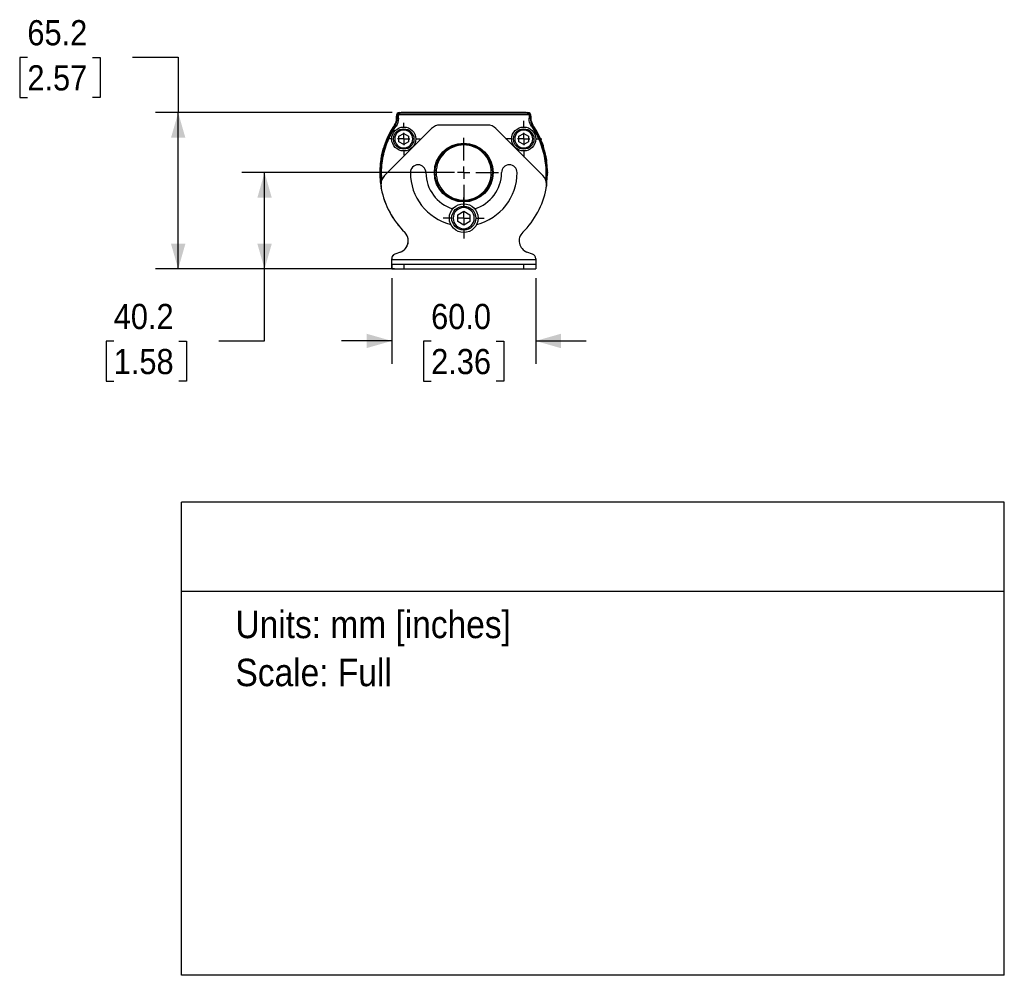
# Model space of a CAD drawing. Header units: millimetres. Extents: x 16 to 1295, y 0 to 798.
# Tile 3 of 4: x 885 to 1295, y 0 to 398. Entities that reach past the tile are written whole.
import ezdxf
from ezdxf.enums import TextEntityAlignment as Align

# ---------------------------------------------------------------- set-up
doc = ezdxf.new("R2010")
doc.units = ezdxf.units.MM
doc.header["$LTSCALE"] = 3
doc.linetypes.add('SLD-Center', pattern=[19.05, 15.24, -1.27, 1.27, -1.27])
doc.linetypes.add('SLD-Solid', pattern=[0])
doc.layers.add('CENTER', color=40, linetype='SLD-Center')
doc.layers.add('DIMENSIONS', color=140, linetype='SLD-Solid', lineweight=25)
doc.layers.add('TEXT', color=140, linetype='SLD-Solid', lineweight=25)
doc.layers.add('SLD-DEFPOINTS', color=7, linetype='Continuous', plot=False)
doc.layers.get('SLD-DEFPOINTS').off()
doc.styles.add('SLDTEXTSTYLE0', font='GOTHIC.TTF', dxfattribs={"width": 0.913})
doc.dimstyles.new('SLDDIMSTYLE0', dxfattribs={"dimtxt": 10.5, "dimasz": 10.5, "dimexe": 0, "dimexo": 0.0625, "dimgap": 2.625, "dimtad": 0, "dimtih": 1, "dimtoh": 1, "dimdec": 1, "dimrnd": 1e-09, "dimzin": 12, "dimdsep": 46, "dimtxsty": 'SLDTEXTSTYLE0', "dimsah": 1, "dimcen": 0.09, "dimadec": 0, "dimazin": 3, "dimtfac": 1, "dimtdec": 1, "dimtofl": 0, "dimtmove": 0, "dimatfit": 3, "dimfxl": 0, "dimfrac": 2, "dimtolj": 1, "dimtzin": 12, "dimarcsym": 0})
doc.dimstyles.new('SLDDIMSTYLE2', dxfattribs={"dimtxt": 10.5, "dimasz": 10.5, "dimexe": 0, "dimexo": 0.0625, "dimgap": 2.625, "dimtad": 0, "dimtih": 1, "dimtoh": 1, "dimdec": 1, "dimrnd": 1e-09, "dimzin": 4, "dimdsep": 46, "dimtxsty": 'SLDTEXTSTYLE0', "dimsah": 1, "dimcen": 0.09, "dimadec": 0, "dimazin": 1, "dimtfac": 1, "dimtdec": 1, "dimtmove": 0, "dimatfit": 0, "dimfxl": 0, "dimfrac": 2, "dimtolj": 1, "dimtzin": 12, "dimarcsym": 0})

# ---------------------------------------------------------------- blocks, each defined once
blk = doc.blocks.new('SW_NOTE_0')
at = {"layer": 'TEXT', "color": 0, "insert": (0, 14.6), "char_height": 11.43, "attachment_point": 1, "style": 'SLDTEXTSTYLE0'}
blk.add_mtext('Units: mm [inches]', dxfattribs=at)
blk = doc.blocks.new('SW_NOTE_0_1')
at = {"layer": 'TEXT', "color": 0, "insert": (0, 14.6), "char_height": 11.43, "attachment_point": 1, "style": 'SLDTEXTSTYLE0'}
blk.add_mtext('Scale: Full', dxfattribs=at)
blk = doc.blocks.new('Block1')
at = {"layer": 'TEXT'}
for p, q in [((1295.4, 197.28), (952.5, 197.28)), ((952.5, 0), (952.5, 197.28)), ((1295.4, 0), (1295.4, 197.28)), ((952.5, 160.18), (1295.4, 160.18)), ((1295.4, 0), (952.5, 0))]:
    blk.add_line(p, q, dxfattribs=at)
at = {"layer": 'TEXT', "color": 140}
for name, p in [('SW_NOTE_0', (974.96, 137.4)), ('SW_NOTE_0_1', (974.96, 117.38))]:
    blk.add_blockref(name, p, dxfattribs=at)
at = {"layer": 'TEXT', "color": 140, "style": 'SLDTEXTSTYLE0', "width": 0.913, "flags": 2}
for tag, height, p in [('AUTOATTR0', 12.7, (1073.73, 170.12)), ('AUTOATTR1_0', 14.29, (982.06, 80.41)), ('AUTOATTR1_1', 14.29, (1002.33, 61.94))]:
    blk.add_attdef(tag, text='', height=height, dxfattribs=at).set_placement(p, align=Align.BOTTOM_LEFT)
blk = doc.blocks.new('_D_8')
at = {"layer": 'DIMENSIONS'}
for p, q in [((1040.09, 290.67), (1040.09, 254.95)), ((1100.09, 290.67), (1100.09, 254.95)), ((1040.09, 264.48), (1019.09, 264.48)), ((1056.51, 264.4), (1053.31, 264.4)), ((1053.31, 264.4), (1053.31, 247.73)), ((1083.66, 264.4), (1086.86, 264.4)), ((1086.86, 264.4), (1086.86, 247.73)), ((1100.09, 264.48), (1121.09, 264.48)), ((1053.31, 247.73), (1056.51, 247.73)), ((1086.86, 247.73), (1083.66, 247.73))]:
    blk.add_line(p, q, dxfattribs=at)
for points in [[(1040.09, 264.48), (1029.59, 267.48), (1029.59, 261.48)], [(1100.09, 264.48), (1110.59, 261.48), (1110.59, 267.48)]]:
    blk.add_solid(points, dxfattribs=at)
at = {"layer": 'DIMENSIONS', "char_height": 10.5, "attachment_point": 1, "style": 'SLDTEXTSTYLE0'}
for s, insert in [('60.0', (1056.51, 279.94)), ('2.36', (1056.51, 261.14))]:
    blk.add_mtext(s, dxfattribs=dict(at, insert=insert))
blk = doc.blocks.new('_D_9')
at = {"layer": 'DIMENSIONS'}
for p, q in [((1066.28, 334.68), (977.56, 334.68)), ((987.08, 294.48), (987.08, 334.68)), ((1041.28, 294.48), (977.56, 294.48)), ((987.08, 264.48), (987.08, 294.48)), ((924.22, 264.4), (921.02, 264.4)), ((921.02, 264.4), (921.02, 247.73)), ((951.37, 264.4), (954.57, 264.4)), ((954.57, 264.4), (954.57, 247.73)), ((968.03, 264.48), (987.08, 264.48)), ((921.02, 247.73), (924.22, 247.73)), ((954.57, 247.73), (951.37, 247.73))]:
    blk.add_line(p, q, dxfattribs=at)
for points in [[(987.08, 334.68), (984.08, 324.18), (990.08, 324.18)], [(987.08, 294.48), (990.08, 304.98), (984.08, 304.98)]]:
    blk.add_solid(points, dxfattribs=at)
at = {"layer": 'DIMENSIONS', "char_height": 10.5, "attachment_point": 1, "style": 'SLDTEXTSTYLE0'}
for s, insert in [('40.2', (924.22, 279.94)), ('1.58', (924.22, 261.14))]:
    blk.add_mtext(s, dxfattribs=dict(at, insert=insert))
blk = doc.blocks.new('_D_10')
at = {"layer": 'DIMENSIONS'}
for p, q in [((888.22, 382.69), (885.02, 382.69)), ((885.02, 382.69), (885.02, 366.02)), ((915.37, 382.69), (918.57, 382.69)), ((918.57, 382.69), (918.57, 366.02)), ((932.03, 382.77), (951.08, 382.77)), ((951.08, 382.77), (951.08, 359.68)), ((885.02, 366.02), (888.22, 366.02)), ((918.57, 366.02), (915.37, 366.02)), ((1040.27, 359.68), (941.56, 359.68)), ((951.08, 294.48), (951.08, 359.68)), ((1036.28, 294.48), (941.56, 294.48))]:
    blk.add_line(p, q, dxfattribs=at)
for points in [[(951.08, 359.68), (948.08, 349.18), (954.08, 349.18)], [(951.08, 294.48), (954.08, 304.98), (948.08, 304.98)]]:
    blk.add_solid(points, dxfattribs=at)
at = {"layer": 'DIMENSIONS', "char_height": 10.5, "attachment_point": 1, "style": 'SLDTEXTSTYLE0'}
for s, insert in [('65.2', (888.22, 398.24)), ('2.57', (888.22, 379.43))]:
    blk.add_mtext(s, dxfattribs=dict(at, insert=insert))
blk = doc.blocks.new('SW_CENTERMARKSYMBOL_0')
at = {"layer": 'CENTER', "color": 0}
for p, q in [((0, 5.08), (0, 6.79)), ((-5.08, 0), (-6.79, 0)), ((0, 0), (-2.54, 0)), ((0, 0), (0, 2.54)), ((0, 0), (0, -2.54)), ((0, 0), (2.54, 0)), ((5.08, 0), (6.79, 0)), ((0, -5.08), (0, -6.79))]:
    blk.add_line(p, q, dxfattribs=at)
blk = doc.blocks.new('SW_CENTERMARKSYMBOL_1')
at = {"layer": 'CENTER', "color": 0}
for p, q in [((0, 5.08), (0, 8.54)), ((-5.08, 0), (-8.54, 0)), ((0, 0), (-2.54, 0)), ((0, 0), (0, 2.54)), ((0, 0), (0, -2.54)), ((0, 0), (2.54, 0)), ((5.08, 0), (8.54, 0)), ((0, -5.08), (0, -8.54))]:
    blk.add_line(p, q, dxfattribs=at)
blk = doc.blocks.new('SW_CENTERMARKSYMBOL_2')
at = {"layer": 'CENTER', "color": 0}
for p, q in [((0, 5.08), (0, 14.54)), ((-5.08, 0), (-14.54, 0)), ((0, 0), (-2.54, 0)), ((0, 0), (0, 2.54)), ((0, 0), (0, -2.54)), ((0, 0), (2.54, 0)), ((5.08, 0), (14.54, 0)), ((0, -5.08), (0, -14.54))]:
    blk.add_line(p, q, dxfattribs=at)
blk = doc.blocks.new('SW_CENTERMARKSYMBOL_3')
at = {"layer": 'CENTER', "color": 0}
for p, q in [((0, 5.08), (0, 7.54)), ((-5.08, 0), (-7.54, 0)), ((0, 0), (-2.54, 0)), ((0, 0), (0, 2.54)), ((0, 0), (0, -2.54)), ((0, 0), (2.54, 0)), ((5.08, 0), (7.54, 0)), ((0, -5.08), (0, -7.54))]:
    blk.add_line(p, q, dxfattribs=at)

msp = doc.modelspace()

# ---------------------------------------------------------------- linework, layer by layer
for p, q in [((1042.1, 357.3), (1042.1, 358.26)), ((1042.19, 358.43), (1042.38, 358.43)), ((1042.19, 357.3), (1042.19, 358.43)), ((1042.19, 357.3), (1042.38, 357.3)), ((1042.38, 358.43), (1042.38, 357.3)), ((1042.88, 358.43), (1042.38, 358.43)), ((1042.38, 357.3), (1042.88, 357.3)), ((1042.88, 357.3), (1042.88, 358.43)), ((1043.33, 359.68), (1043.83, 359.68)), ((1043.34, 359.4), (1043.34, 359.58)), ((1043.34, 359.58), (1049.22, 359.58)), ((1043.34, 359.4), (1043.34, 358.9)), ((1096.83, 359.4), (1043.34, 359.4)), ((1043.34, 358.9), (1096.83, 358.9)), ((1096.08, 359.68), (1044.08, 359.68)), ((1044.08, 359.58), (1044.08, 359.68)), ((1051.18, 359.57), (1062.51, 359.57)), ((1062.52, 359.59), (1051.19, 359.59)), ((1064.05, 359.58), (1076.13, 359.58)), ((1088.99, 359.59), (1077.67, 359.59)), ((1077.67, 359.57), (1089, 359.57)), ((1090.96, 359.58), (1096.83, 359.58)), ((1096.08, 359.68), (1096.08, 359.58)), ((1096.33, 359.68), (1096.83, 359.68)), ((1096.83, 359.58), (1096.83, 359.4)), ((1096.83, 358.9), (1096.83, 359.4)), ((1097.3, 358.43), (1097.3, 357.3)), ((1097.79, 358.43), (1097.3, 358.43)), ((1097.3, 357.3), (1097.79, 357.3)), ((1097.79, 357.3), (1097.79, 358.43)), ((1097.79, 358.43), (1097.98, 358.43)), ((1097.79, 357.3), (1097.98, 357.3)), ((1097.98, 358.43), (1097.98, 357.3)), ((1098.07, 358.26), (1098.07, 357.3)), ((1056.69, 353.05), (1037.1, 333.45)), ((1041.45, 354.32), (1041.3, 354.42)), ((1041.45, 354.32), (1041.86, 354.03)), ((1080.01, 354.48), (1060.16, 354.48)), ((1103.07, 333.45), (1083.48, 353.05)), ((1098.72, 354.32), (1098.31, 354.03)), ((1098.87, 354.42), (1098.72, 354.32)), ((1043.08, 349.84), (1045.08, 350.99)), ((1043.08, 347.53), (1043.08, 349.84)), ((1045.08, 350.99), (1047.08, 349.84)), ((1047.08, 349.84), (1047.08, 347.53)), ((1093.09, 349.84), (1095.09, 350.99)), ((1093.09, 347.53), (1093.09, 349.84)), ((1095.09, 350.99), (1097.09, 349.84)), ((1097.09, 349.84), (1097.09, 347.53)), ((1045.08, 346.37), (1043.08, 347.53)), ((1047.08, 347.53), (1045.08, 346.37)), ((1095.09, 346.37), (1093.09, 347.53)), ((1097.09, 347.53), (1095.09, 346.37)), ((1035.64, 328.96), (1035.64, 329.92)), ((1104.54, 329.92), (1104.54, 328.96)), ((1035.73, 328.01), (1035.72, 328.06)), ((1036.88, 323.6), (1036.87, 323.65)), ((1067.59, 317.12), (1070.09, 318.57)), ((1067.59, 314.24), (1067.59, 317.12)), ((1070.09, 318.57), (1072.59, 317.12)), ((1072.59, 317.12), (1072.59, 314.24)), ((1070.09, 312.79), (1067.59, 314.24)), ((1072.59, 314.24), (1070.09, 312.79)), ((1043.75, 301.54), (1041.38, 300.65)), ((1098.79, 300.65), (1096.43, 301.54)), ((1040.08, 298.48), (1040.08, 298.78)), ((1040.08, 294.48), (1040.08, 298.48)), ((1040.09, 298.48), (1040.08, 298.48)), ((1040.09, 298.48), (1040.09, 298.78)), ((1040.09, 298.48), (1100.09, 298.48)), ((1040.09, 296.48), (1040.09, 298.48)), ((1040.09, 296.48), (1040.09, 294.48)), ((1040.09, 296.48), (1045.09, 296.48)), ((1045.09, 296.48), (1045.09, 294.48)), ((1045.09, 296.48), (1095.09, 296.48)), ((1095.09, 294.48), (1095.09, 296.48)), ((1095.09, 296.48), (1100.09, 296.48)), ((1100.09, 298.78), (1100.09, 298.48)), ((1100.09, 298.48), (1100.09, 296.48)), ((1100.09, 296.48), (1100.09, 294.48)), ((1040.08, 294.48), (1100.08, 294.48)), ((1040.09, 294.48), (1045.09, 294.48)), ((1045.09, 294.48), (1095.09, 294.48)), ((1095.09, 294.48), (1100.09, 294.48)), ((1100.08, 294.48), (1100.08, 294.48))]:
    msp.add_line(p, q)
at = {"flags": 128}
for points in [[(1035.88, 341.65), (1036.71, 344.91), (1036.86, 345.38)], [(1035.2, 335.75), (1035.34, 337.99), (1035.52, 339.55)], [(1035.52, 329.8), (1035.38, 330.93), (1035.2, 333.61)], [(1035.72, 328.01), (1035.7, 328.13), (1035.7, 328.16)], [(1037.77, 321.24), (1037.77, 321.24), (1037.76, 321.26)], [(1039.03, 318.54), (1039.02, 318.56), (1039.02, 318.57)], [(1040.6, 315.83), (1040.59, 315.83), (1040.58, 315.85)], [(1042.3, 313.39), (1042.29, 313.41), (1042.28, 313.42)], [(1044.32, 310.99), (1044.32, 311), (1044.3, 311.02)]]:
    msp.add_lwpolyline(points, dxfattribs=at)
for centre, radius in [((1045.08, 348.68), 5), ((1045.08, 348.68), 4.25), ((1095.09, 348.68), 5), ((1095.09, 348.68), 4.25), ((1070.09, 334.68), 12.25), ((1070.09, 334.68), 12), ((1070.09, 315.68), 6), ((1070.09, 315.68), 5)]:
    msp.add_circle(centre, radius)
for centre, radius, start, end in [((1037.1, 357.3), 5, 325.5606, 360), ((1037.09, 357.3), 5.1, 325.5606, 0), ((1037.09, 357.3), 5.28, 325.5606, 0), ((1043.33, 358.43), 1.25, 90, 187.6135), ((1043.34, 358.43), 1.15, 90, 180), ((1043.34, 358.43), 0.967, 90, 180), ((1043.34, 358.43), 0.469, 90, 180), ((1043.83, 359.43), 0.25, 37.106, 90), ((1096.33, 359.43), 0.25, 90, 142.894), ((1096.83, 358.43), 1.25, 352.3865, 90), ((1096.83, 358.43), 1.15, 0, 90), ((1096.83, 358.43), 0.967, 0, 90), ((1096.83, 358.43), 0.469, 0, 90), ((1103.08, 357.3), 5.28, 180, 214.4394), ((1103.08, 357.3), 5.1, 180, 214.4394), ((1103.07, 357.3), 5, 180, 214.4394), ((1070.09, 334.68), 34.9, 145.5606, 189.234), ((1070.09, 334.68), 34.72, 145.5606, 187.2991), ((1070.08, 334.68), 35, 145.5606, 161.5449), ((1060.16, 349.58), 4.9, 90, 135), ((1080.01, 349.58), 4.9, 45, 90), ((1070.09, 334.68), 34.72, 352.7009, 34.4394), ((1070.09, 334.68), 34.9, 350.766, 34.4394), ((1070.08, 334.68), 35, 18.4551, 34.4394), ((1037.6, 345.52), 0.75, 161.5449, 191.1417), ((1102.57, 345.52), 0.75, 348.9181, 18.4551), ((1070.08, 334.68), 35, 169.0912, 171.3656), ((1036.45, 341.16), 0.75, 139.5205, 169.0912), ((1103.72, 341.16), 0.75, 46.4963, 90), ((1103.72, 341.16), 0.75, 10.9088, 40.4663), ((1070.08, 334.68), 35, 8.6344, 10.9088), ((1036.22, 339.82), 0.75, 171.3656, 200.9231), ((1051.09, 334.68), 3.25, 0, 180), ((1089.09, 334.68), 3.25, 0, 180), ((1103.95, 339.82), 0.75, 339.0643, 8.6344), ((1070.08, 334.68), 35, 178.8426, 181.1574), ((1035.84, 335.37), 0.75, 149.306, 178.8426), ((1035.84, 333.99), 0.75, 181.1574, 210.6837), ((1040.64, 329.92), 5, 135, 180), ((1070.09, 334.68), 22.25, 180, 255.9099), ((1070.09, 334.68), 15.75, 180, 253.2354), ((1070.09, 334.68), 15.75, 286.7646, 0), ((1070.09, 334.68), 22.25, 284.0901, 0), ((1099.54, 329.92), 5, 0, 45), ((1104.33, 335.37), 0.75, 1.1574, 30.7526), ((1104.33, 333.99), 0.75, 328.7257, 358.8426), ((1070.08, 334.68), 35, 358.8426, 1.1574), ((1036.22, 329.54), 0.75, 159.1235, 188.6344), ((1070.08, 334.68), 35, 188.6344, 190.9088), ((1040.64, 328.96), 5, 180, 190.9848), ((1099.54, 328.96), 5, 349.0152, 0), ((1070.08, 334.68), 35, 349.0912, 351.3656), ((1103.95, 329.54), 0.75, 351.3656, 21.462), ((1070.08, 334.68), 35, 190.9848, 225.3584), ((1070.09, 334.68), 35, 190.9848, 225.3584), ((1070.09, 334.68), 35, 314.6416, 349.0152), ((1070.08, 334.68), 35, 198.4551, 202.5395), ((1070.08, 334.68), 35, 207.4605, 212.5395), ((1070.08, 334.68), 35, 217.4605, 222.5395), ((1041.98, 306.22), 5, 290.683, 45.3584), ((1041.98, 306.22), 5, 308.525, 45.3584), ((1098.19, 306.22), 5, 134.6416, 249.317), ((1042.08, 298.78), 2, 128.4399, 180), ((1042.09, 298.78), 2, 110.683, 180), ((1098.09, 298.78), 2, 0, 69.317)]:
    msp.add_arc(centre, radius, start, end)
for points in [[(1042.88, 357.3), (1042.88, 356.14), (1042.52, 355), (1041.86, 354.03)], [(1051.19, 359.59), (1051.19, 359.59), (1051.19, 359.58), (1051.18, 359.57)], [(1062.51, 359.57), (1062.51, 359.58), (1062.51, 359.59), (1062.52, 359.59)], [(1077.67, 359.59), (1077.67, 359.59), (1077.67, 359.58), (1077.67, 359.57)], [(1089, 359.57), (1089, 359.58), (1088.99, 359.59), (1088.99, 359.59)], [(1098.31, 354.03), (1097.65, 355), (1097.3, 356.14), (1097.3, 357.3)]]:
    msp.add_open_spline(points, degree=3)
for points, knots in [([(1051.19, 359.59), (1051.14, 359.59), (1051.05, 359.59), (1050.91, 359.59), (1050.77, 359.59), (1050.62, 359.59), (1050.48, 359.59), (1050.34, 359.59), (1050.2, 359.59), (1050.02, 359.59), (1049.82, 359.59), (1049.6, 359.59), (1049.4, 359.59), (1049.28, 359.58), (1049.22, 359.58)], [0, 0, 0, 0, 0.057497, 0.116429, 0.176793, 0.238573, 0.301743, 0.366265, 0.432092, 0.499169, 0.620824, 0.745103, 0.87161, 1, 1, 1, 1]), ([(1049.22, 359.58), (1049.33, 359.58), (1049.46, 359.58), (1049.73, 359.58), (1049.89, 359.58), (1050.23, 359.57), (1050.41, 359.57), (1050.79, 359.57), (1050.98, 359.57), (1051.18, 359.57)], [0, 0, 0, 0, 0.25, 0.25, 0.5, 0.5, 0.75, 0.75, 1, 1, 1, 1]), ([(1062.51, 359.57), (1062.68, 359.57), (1062.86, 359.57), (1063.19, 359.57), (1063.35, 359.57), (1063.63, 359.58), (1063.75, 359.58), (1063.94, 359.58), (1064.01, 359.58), (1064.05, 359.58)], [0, 0, 0, 0, 0.25, 0.25, 0.5, 0.5, 0.75, 0.75, 1, 1, 1, 1]), ([(1064.05, 359.58), (1064.04, 359.58), (1064.02, 359.58), (1063.97, 359.59), (1063.92, 359.59), (1063.83, 359.59), (1063.7, 359.59), (1063.51, 359.59), (1063.28, 359.59), (1063.04, 359.59), (1062.78, 359.59), (1062.61, 359.59), (1062.52, 359.59)], [0, 0, 0, 0, 0.061897, 0.124254, 0.187049, 0.250252, 0.373269, 0.500371, 0.622099, 0.750401, 0.871018, 1, 1, 1, 1]), ([(1077.67, 359.59), (1077.62, 359.59), (1077.53, 359.59), (1077.4, 359.59), (1077.27, 359.59), (1077.1, 359.59), (1076.9, 359.59), (1076.67, 359.59), (1076.48, 359.59), (1076.32, 359.59), (1076.2, 359.58), (1076.15, 359.58), (1076.13, 359.58)], [0, 0, 0, 0, 0.0655, 0.12907, 0.19055, 0.249792, 0.378083, 0.499846, 0.628999, 0.755576, 0.879293, 1, 1, 1, 1]), ([(1076.13, 359.58), (1076.17, 359.58), (1076.24, 359.58), (1076.43, 359.58), (1076.55, 359.58), (1076.83, 359.57), (1076.99, 359.57), (1077.32, 359.57), (1077.5, 359.57), (1077.67, 359.57)], [0, 0, 0, 0, 0.25, 0.25, 0.5, 0.5, 0.75, 0.75, 1, 1, 1, 1]), ([(1090.96, 359.58), (1090.93, 359.58), (1090.86, 359.58), (1090.75, 359.59), (1090.64, 359.59), (1090.52, 359.59), (1090.39, 359.59), (1090.26, 359.59), (1090.1, 359.59), (1089.9, 359.59), (1089.68, 359.59), (1089.45, 359.59), (1089.22, 359.59), (1089.07, 359.59), (1088.99, 359.59)], [0, 0, 0, 0, 0.073592, 0.146615, 0.219013, 0.290722, 0.361671, 0.431786, 0.500989, 0.60768, 0.711089, 0.81102, 0.907344, 1, 1, 1, 1]), ([(1089, 359.57), (1089.2, 359.57), (1089.39, 359.57), (1089.77, 359.57), (1089.96, 359.57), (1090.29, 359.58), (1090.45, 359.58), (1090.72, 359.58), (1090.85, 359.58), (1090.96, 359.58)], [0, 0, 0, 0, 0.25, 0.25, 0.5, 0.5, 0.75, 0.75, 1, 1, 1, 1]), ([(1036.03, 331.83), (1035.98, 332.25), (1035.8, 333.9), (1035.88, 336.81), (1036.29, 340.51), (1037.13, 344.15), (1038.35, 347.64), (1039.9, 350.97), (1041.21, 353.01), (1041.86, 354.03)], [0, 0, 0, 0, 0.053587, 0.212536, 0.371507, 0.530456, 0.689428, 0.844708, 1, 1, 1, 1]), ([(1098.31, 354.03), (1098.96, 353.01), (1100.28, 350.97), (1101.83, 347.64), (1103.04, 344.15), (1103.88, 340.51), (1104.29, 336.81), (1104.38, 333.9), (1104.19, 332.25), (1104.15, 331.84)], [0, 0, 0, 0, 0.1553262, 0.3106634, 0.4696592, 0.6286773, 0.787673, 0.9466911, 1, 1, 1, 1]), ([(1041.33, 348.68), (1041.33, 349.68), (1041.73, 350.63), (1043.14, 352.04), (1044.09, 352.43), (1046.08, 352.43), (1047.03, 352.04), (1048.44, 350.63), (1048.83, 349.68), (1048.83, 347.69), (1048.44, 346.73), (1047.03, 345.33), (1046.08, 344.93), (1044.09, 344.93), (1043.14, 345.33), (1041.73, 346.73), (1041.33, 347.69), (1041.33, 348.68)], [0, 0, 0, 0, 0.125, 0.125, 0.25, 0.25, 0.375, 0.375, 0.5, 0.5, 0.625, 0.625, 0.75, 0.75, 0.875, 0.875, 1, 1, 1, 1]), ([(1091.34, 348.68), (1091.34, 349.68), (1091.73, 350.63), (1093.14, 352.04), (1094.09, 352.43), (1096.08, 352.43), (1097.04, 352.04), (1098.44, 350.63), (1098.84, 349.68), (1098.84, 347.69), (1098.44, 346.73), (1097.04, 345.33), (1096.08, 344.93), (1094.09, 344.93), (1093.14, 345.33), (1091.73, 346.73), (1091.34, 347.69), (1091.34, 348.68)], [0, 0, 0, 0, 0.125, 0.125, 0.25, 0.25, 0.375, 0.375, 0.5, 0.5, 0.625, 0.625, 0.75, 0.75, 0.875, 0.875, 1, 1, 1, 1]), ([(1081.59, 334.68), (1081.59, 331.63), (1080.37, 328.71), (1076.06, 324.39), (1073.14, 323.18), (1067.04, 323.18), (1064.11, 324.39), (1059.8, 328.71), (1058.59, 331.63), (1058.59, 337.73), (1059.8, 340.66), (1064.11, 344.97), (1067.04, 346.18), (1073.14, 346.18), (1076.06, 344.97), (1080.37, 340.66), (1081.59, 337.73), (1081.59, 334.68)], [0, 0, 0, 0, 0.125, 0.125, 0.25, 0.25, 0.375, 0.375, 0.5, 0.5, 0.625, 0.625, 0.75, 0.75, 0.875, 0.875, 1, 1, 1, 1]), ([(1065.69, 315.68), (1065.69, 316.85), (1066.15, 317.97), (1067.8, 319.62), (1068.92, 320.08), (1071.25, 320.08), (1072.37, 319.62), (1074.02, 317.97), (1074.49, 316.85), (1074.49, 314.51), (1074.02, 313.4), (1072.37, 311.74), (1071.25, 311.28), (1068.92, 311.28), (1067.8, 311.74), (1066.15, 313.4), (1065.69, 314.51), (1065.69, 315.68)], [0, 0, 0, 0, 0.125, 0.125, 0.25, 0.25, 0.375, 0.375, 0.5, 0.5, 0.625, 0.625, 0.75, 0.75, 0.875, 0.875, 1, 1, 1, 1])]:
    msp.add_open_spline(points, degree=3, knots=knots)

# ---------------------------------------------------------------- block references
at = {"layer": 'CENTER'}
for name, p in [('SW_CENTERMARKSYMBOL_0', (1045.08, 348.68)), ('SW_CENTERMARKSYMBOL_3', (1095.09, 348.68)), ('SW_CENTERMARKSYMBOL_2', (1070.09, 334.68)), ('SW_CENTERMARKSYMBOL_1', (1070.09, 315.68))]:
    msp.add_blockref(name, p, dxfattribs=at)
at = {"layer": 'SLD-DEFPOINTS'}
msp.add_blockref('Block1', (0, 0), dxfattribs=at)

# ---------------------------------------------------------------- dimensions: what is measured, and where the dimension line sits
at = {"layer": 'DIMENSIONS'}
for base, p1, p2, picture, middle in [((951.08, 359.68), (1040.09, 294.48), (1044.08, 359.68), '_D_10', (951.08, 382.77)), ((987.08, 334.68), (1045.09, 294.48), (1070.09, 334.68), '_D_9', (987.08, 264.48))]:
    dim = msp.add_linear_dim(base=base, p1=p1, p2=p2, angle=90, dimstyle='SLDDIMSTYLE0', dxfattribs=at)
    dim.commit()
    dim.dimension.update_dxf_attribs({"geometry": picture, "text_midpoint": middle, "dimtype": 160})
dim = msp.add_linear_dim(base=(1100.09, 264.48), p1=(1040.09, 294.48), p2=(1100.09, 294.48), dimstyle='SLDDIMSTYLE2', dxfattribs=at)
dim.commit()
dim.dimension.update_dxf_attribs({"geometry": '_D_8', "text_midpoint": (1070.09, 264.48), "dimtype": 160})

doc.saveas('drawing.dxf')
